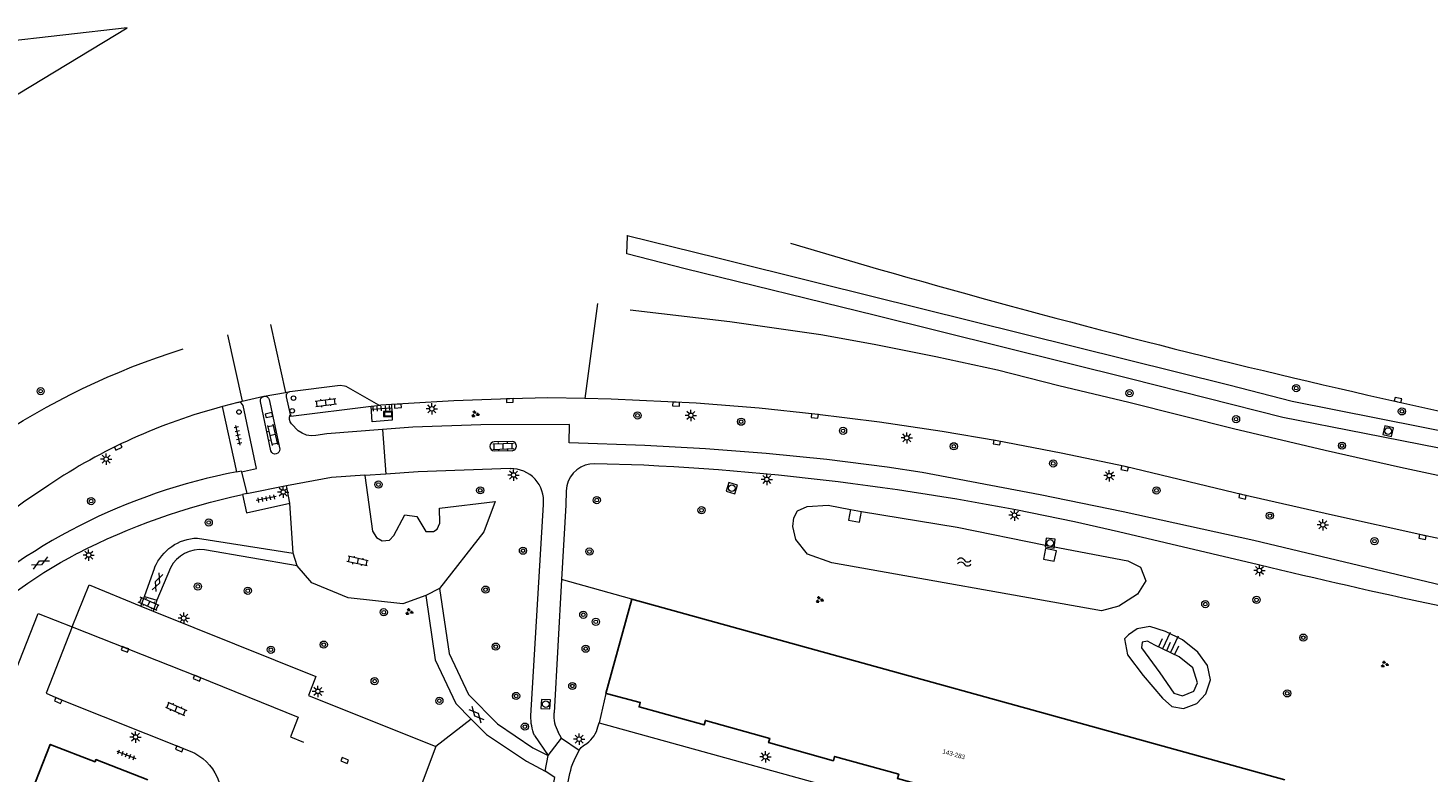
# Model space of a CAD drawing. Extents: x 131101 to 132041, y 397511 to 398853.
# Tile 72 of 80: x 131438 to 131594, y 398691 to 398774. Entities that reach past the tile are written whole.
import ezdxf
from ezdxf.enums import TextEntityAlignment as Align

# ---------------------------------------------------------------- set-up
doc = ezdxf.new("R2010")
doc.units = 0
doc.linetypes.add('DGN Style 1', pattern=[30.960434, 0.051515, -30.90892])
doc.linetypes.add('DGN Style 2', pattern=[51.514866, 30.90892, -20.605946])
for name, color, linetype, lineweight in [('gg-bbg-hoofdgebouw', 10, 'Continuous', 25), ('gg-knt-BGT kruinlijn', 250, 'Continuous', 9), ('gg-knt-bovenkant onderkant talud', 250, 'Continuous', 9), ('gg-knt-verharding', 250, 'Continuous', 9), ('gg-knt-verharding nz', 250, 'DGN Style 2', 9), ('gg-kntw-bovenkant insteek waterloop', 250, 'Continuous', 9), ('gg-kwrk-uitstroombak niveau min 01', 250, 'Continuous', 9), ('gt-grn-groengrens', 250, 'Continuous', 9), ('gt-grn-vlakafsluiter', 250, 'DGN Style 1', 9), ('gt-grn-weggrens', 250, 'Continuous', 9), ('gt-symb-boom', 250, 'Continuous', 9), ('gt-symb-drukknoppaal', 250, 'Continuous', 9), ('gt-symb-gesloten verharding', 250, 'Continuous', 9), ('gt-symb-groenvak', 250, 'Continuous', 9), ('gt-symb-informatiebord', 250, 'Continuous', 9), ('gt-symb-klinker verharding', 250, 'Continuous', 9), ('gt-symb-kolk', 250, 'Continuous', 9), ('gt-symb-lichtmast', 250, 'Continuous', 9), ('gt-symb-rioolschacht', 250, 'Continuous', 9), ('gt-symb-talud symbool', 250, 'Continuous', 9), ('gt-symb-tegel verharding', 250, 'Continuous', 9), ('gt-symb-verkeersregelinstallatiepaal', 250, 'Continuous', 9), ('gt-symb-watersymbool', 250, 'Continuous', 9), ('X-AL-huisnummers', 2, 'Continuous', 25)]:
    doc.layers.add(name, color=color, linetype=linetype, lineweight=lineweight)
doc.styles.add('CS Annotative', font='arial.ttf')

# ---------------------------------------------------------------- blocks, each defined once
blk = doc.blocks.new('gt0-VIPAAL')
at = {"layer": 'gt-symb-verkeersregelinstallatiepaal'}
blk.add_circle((0, 0), 0.25, dxfattribs=at)
blk = doc.blocks.new('gt0-KOLK')
at = {"layer": 'gt-symb-kolk', "flags": 128}
blk.add_lwpolyline([(0, 0), (0.38, 0), (0.38, 0.4), (-0.38, 0.4), (-0.38, 0), (0, 0)], dxfattribs=at)
blk = doc.blocks.new('gt0-DPAAL')
at = {"layer": 'gt-symb-drukknoppaal'}
blk.add_circle((0, 0), 0.25, dxfattribs=at)
blk = doc.blocks.new('gt0-LMAST')
at = {"layer": 'gt-symb-lichtmast'}
for p, q in [((-0.18, 0.17), (-0.45, 0.44)), ((-0.01, 0.25), (-0.01, 0.62)), ((0.17, 0.17), (0.44, 0.44)), ((-0.26, 0), (-0.63, 0)), ((-0.18, -0.18), (-0.45, -0.45)), ((-0.01, -0.25), (-0.01, -0.63)), ((0.44, -0.45), (0.17, -0.18)), ((0.24, 0), (0.62, 0))]:
    blk.add_line(p, q, dxfattribs=at)
blk.add_circle((-0.01, 0), 0.25, dxfattribs=at)
blk = doc.blocks.new('gt0-TEG1')
at = {"layer": 'gt-symb-tegel verharding'}
for p, q in [((-1.12, 0), (1.12, 0)), ((-0.9, -0.25), (-0.9, 0.25)), ((-0.45, -0.25), (-0.45, 0.25)), ((0, -0.25), (0, 0.25)), ((0.45, -0.25), (0.45, 0.25)), ((0.9, -0.25), (0.9, 0.25))]:
    blk.add_line(p, q, dxfattribs=at)
blk = doc.blocks.new('gt0-KL1')
at = {"layer": 'gt-symb-klinker verharding'}
for p, q in [((-1.15, 0.3), (1.15, 0.3)), ((-1, -0.3), (-1, 0.3)), ((-0.5, 0.3), (-0.5, 0.45)), ((0, -0.3), (0, 0.3)), ((0.5, 0.3), (0.5, 0.45)), ((1, -0.3), (1, 0.3)), ((-1.15, -0.3), (1.15, -0.3)), ((-0.5, -0.45), (-0.5, -0.3)), ((0.5, -0.45), (0.5, -0.3))]:
    blk.add_line(p, q, dxfattribs=at)
blk = doc.blocks.new('gt0-BOOM')
at = {"layer": 'gt-symb-boom'}
for radius in [0.4, 0.2]:
    blk.add_circle((0, 0), radius, dxfattribs=at)
blk = doc.blocks.new('gt0-GRVAK')
at = {"layer": 'gt-symb-groenvak'}
for p, q in [((-0.11, 0.19), (-0.23, 0.24)), ((-0.18, 0.15), (0.09, 0.15)), ((-0.09, 0.21), (-0.16, 0.32)), ((-0.05, 0.21), (-0.05, 0.39)), ((0, 0.21), (0.06, 0.32)), ((0.02, 0.19), (0.13, 0.24)), ((0.26, -0.05), (0.2, 0.06)), ((0.3, -0.05), (0.3, 0.13)), ((0.35, -0.05), (0.41, 0.06)), ((-0.24, -0.23), (-0.36, -0.18)), ((-0.32, -0.26), (-0.05, -0.26)), ((-0.23, -0.21), (-0.29, -0.09)), ((-0.18, -0.2), (-0.18, -0.02)), ((-0.14, -0.21), (-0.07, -0.09)), ((-0.12, -0.23), (0, -0.18)), ((0.24, -0.07), (0.12, -0.02)), ((0.17, -0.11), (0.44, -0.11)), ((0.37, -0.07), (0.49, -0.02))]:
    blk.add_line(p, q, dxfattribs=at)
blk = doc.blocks.new('gt0-IBORD')
at = {"layer": 'gt-symb-informatiebord', "flags": 128}
blk.add_lwpolyline([(-0.5, 0.29), (-0.5, -0.29), (0.5, -0.29), (0.5, 0.29), (-0.5, 0.29)], dxfattribs=at)
blk.add_lwpolyline([(-0.42, -0.21), (0.42, -0.21), (0.42, 0.21), (-0.42, 0.21), (-0.42, -0.21)], close=True, dxfattribs=at)
blk = doc.blocks.new('gt0-RS')
at = {"layer": 'gt-symb-rioolschacht', "flags": 128}
blk.add_lwpolyline([(-0.5, -0.5), (0.5, -0.5), (0.5, 0.5), (-0.5, 0.5), (-0.5, -0.5)], close=True, dxfattribs=at)
at = {"layer": 'gt-symb-rioolschacht'}
blk.add_circle((0, 0), 0.375, dxfattribs=at)
blk = doc.blocks.new('gt0-TALUD')
at = {"layer": 'gt-symb-talud symbool'}
for p, q in [((0, -1), (0, 0)), ((1, -1), (1, 0)), ((-1, -1), (-1, 0)), ((-0.5, -2), (-0.5, 0)), ((0.5, -2), (0.5, 0))]:
    blk.add_line(p, q, dxfattribs=at)
blk = doc.blocks.new('gt0-WA')
at = {"layer": 'gt-symb-watersymbool', "extrusion": (0, 0, -1)}
for centre in [(0.32, 0.02), (0.32, -0.43)]:
    blk.add_arc(centre, 0.425, 28.0725, 151.9275, dxfattribs=at)
at = {"layer": 'gt-symb-watersymbool'}
for centre in [(0.43, 0.42), (0.43, -0.03)]:
    blk.add_arc(centre, 0.425, 208.0725, 331.9275, dxfattribs=at)
blk = doc.blocks.new('gt0-GESVH1')
at = {"layer": 'gt-symb-gesloten verharding'}
for p, q in [((-0.99, -0.26), (0.01, 0.24)), ((0.01, -0.26), (-0.99, 0.24)), ((0.01, 0.24), (1.01, -0.26)), ((1.01, 0.24), (0.01, -0.26))]:
    blk.add_line(p, q, dxfattribs=at)

msp = doc.modelspace()

# ---------------------------------------------------------------- linework, layer by layer
at = {"layer": 'gg-bbg-hoofdgebouw'}
for p, q in [((131505.23, 398710.56), (131502.35, 398700.07)), ((131577.74, 398690.49), (131505.23, 398710.56)), ((131502.35, 398700.07), (131502.52, 398700.03))]:
    msp.add_line(p, q, dxfattribs=at)
at = {"layer": 'gg-bbg-hoofdgebouw', "flags": 128}
for points in [[(131502.52, 398700.03), (131506.15, 398699.08), (131506.02, 398698.59), (131513.27, 398696.59), (131513.4, 398697.09), (131520.54, 398695.09), (131520.4, 398694.62), (131527.61, 398692.61), (131527.74, 398693.09), (131534.86, 398691.12), (131534.72, 398690.65), (131541.97, 398688.64), (131542.1, 398689.12), (131549.4, 398687.08), (131549.27, 398686.62), (131556.51, 398684.63), (131556.64, 398685.11), (131563.75, 398683.1), (131563.63, 398682.64), (131570.89, 398680.64), (131571.02, 398681.13), (131574.67, 398680.1), (131574.3, 398678.74), (131577.34, 398677.91)], [(131436.95, 398685.07), (131440.64, 398694.43), (131445.62, 398692.5), (131445.71, 398692.74), (131451.48, 398690.49)]]:
    msp.add_lwpolyline(points, dxfattribs=at)
at = {"layer": 'gg-knt-BGT kruinlijn', "flags": 128}
msp.add_lwpolyline([(131563.3, 398705.44), (131562.49, 398705.88), (131561.89, 398705.76), (131561.84, 398705.16), (131563.87, 398702.37), (131565.42, 398700.1), (131566.39, 398699.82), (131567.65, 398700.32), (131568.06, 398701.25), (131567.52, 398702.94), (131566, 398704.15), (131563.3, 398705.44)], dxfattribs=at)
at = {"layer": 'gg-knt-bovenkant onderkant talud', "flags": 128}
msp.add_lwpolyline([(131559.93, 398706.14), (131560.28, 398704.36), (131562.01, 398702.07), (131564.17, 398699.56), (131565.2, 398698.63), (131566.48, 398698.4), (131567.96, 398698.97), (131568.97, 398700.04), (131569.47, 398701.58), (131569.16, 398703.2), (131568.07, 398704.66), (131566.36, 398706.03), (131564.48, 398706.96), (131562.75, 398707.5), (131561.33, 398707.26), (131560.39, 398706.6), (131559.93, 398706.14)], dxfattribs=at)
at = {"layer": 'gg-knt-verharding'}
for p, q in [((131461.95, 398732.52), (131464.34, 398733.07)), ((131464.34, 398733.07), (131464.39, 398733.08)), ((131464.39, 398733.08), (131466.76, 398733.5)), ((131466.76, 398733.5), (131467.25, 398733.59)), ((131467.3, 398731.04), (131466.87, 398733.01)), ((131461.45, 398732.4), (131459.77, 398731.94)), ((131461.37, 398724.7), (131459.77, 398731.94)), ((131461.45, 398732.4), (131461.95, 398732.52)), ((131465.14, 398727), (131463.97, 398732.48)), ((131464.94, 398732.7), (131466.13, 398727.22)), ((131476.27, 398731.96), (131477.35, 398732.1)), ((131478.53, 398732.16), (131477.35, 398732.1)), ((131491.93, 398728.05), (131489.93, 398728.02)), ((131489.94, 398727.02), (131491.93, 398727.04)), ((131461.86, 398724.67), (131462.47, 398722.28)), ((131477.92, 398724.44), (131475.58, 398724.27)), ((131462.47, 398722.28), (131461.98, 398722.17)), ((131467.26, 398721.22), (131466.89, 398723.16)), ((131467.6, 398715.64), (131467.26, 398721.22)), ((131494.02, 398697.6), (131495.41, 398721.05)), ((131456.99, 398717.33), (131467.6, 398715.64)), ((131574.81, 398714.37), (131559.27, 398718.03)), ((131468.04, 398714.26), (131457.75, 398716.02)), ((131468.04, 398714.26), (131467.6, 398715.64)), ((131451.11, 398710.84), (131452.24, 398714.06)), ((131453.99, 398714.04), (131452.47, 398710.43)), ((131497.41, 398712.74), (131496.58, 398697.92)), ((131483.86, 398711.75), (131482.34, 398710.94)), ((131450.7, 398709.76), (131451.11, 398710.84)), ((131450.7, 398709.76), (131452.05, 398709.21)), ((131451.11, 398710.84), (131452.47, 398710.43)), ((131452.47, 398710.43), (131452.05, 398709.21)), ((131502.35, 398700.07), (131501.58, 398696.81)), ((131487.38, 398697.24), (131489.08, 398695.51)), ((131497.41, 398695.1), (131497.05, 398695.79)), ((131501.46, 398696.37), (131501.58, 398696.81)), ((131483.47, 398694.18), (131481.7, 398689.58)), ((131494.4, 398695.41), (131495.94, 398693.19)), ((131497.41, 398695.1), (131499.38, 398693.78)), ((131495.58, 398691.45), (131495.94, 398693.19))]:
    msp.add_line(p, q, dxfattribs=at)
at = {"layer": 'gg-knt-verharding', "flags": 128}
for points in [[(131684.14, 398707.45), (131626.88, 398718.01), (131614.12, 398720.39), (131600.96, 398722.94), (131590.59, 398725.15), (131582.22, 398727.06), (131572.03, 398729.45), (131560.41, 398732.37), (131552.64, 398734.22), (131545.82, 398735.98), (131538.98, 398737.47), (131532.12, 398738.83), (131526.22, 398739.89), (131516.12, 398741.33), (131505.03, 398742.62)], [(131467.25, 398733.59), (131472.85, 398734.3), (131473.32, 398734.22)], [(131473.32, 398734.22), (131473.46, 398734.19), (131477.08, 398732.12), (131477.35, 398732.1)], [(131500.01, 398732.81), (131495.91, 398732.9), (131491.67, 398732.8), (131485.45, 398732.56), (131478.53, 398732.16)], [(131682.45, 398700.83), (131677.89, 398701.62), (131642.56, 398708.12), (131628.37, 398710.78), (131608.22, 398714.5), (131600.59, 398716.04), (131593.07, 398717.64), (131583.05, 398719.87), (131573.09, 398722.14), (131560, 398725.26), (131552.92, 398726.77), (131545.8, 398728.13), (131539.67, 398729.18), (131532.71, 398730.21), (131525.56, 398731.08), (131519.36, 398731.74), (131512.36, 398732.29), (131502.92, 398732.75), (131500.01, 398732.81)], [(131461.86, 398724.67), (131463.55, 398725.06), (131462.06, 398732.05)], [(131467.3, 398731.04), (131467.34, 398730.85), (131476.27, 398731.96)], [(131478.53, 398732.16), (131478.6, 398730.41), (131476.39, 398730.25), (131476.27, 398731.96)], [(131477.55, 398729.39), (131471.34, 398728.91), (131470.13, 398728.71), (131469.61, 398728.68), (131469.1, 398728.77), (131468.61, 398728.96), (131468.18, 398729.25), (131467.42, 398730.02)], [(131678.11, 398696.5), (131609.96, 398709.05), (131595.21, 398712.08), (131574.28, 398717.06), (131559.79, 398720.24), (131550.57, 398722.13), (131537.46, 398724.6), (131533.57, 398725.19), (131526.86, 398726.04), (131520.14, 398726.73), (131513.4, 398727.25), (131506.65, 398727.62), (131498.27, 398727.89), (131498.3, 398729.94), (131488.47, 398729.92), (131480.89, 398729.65), (131477.55, 398729.39)], [(131491.72, 398725.04), (131481.49, 398724.7), (131477.92, 398724.44)], [(131506.55, 398725.41), (131501.12, 398725.57), (131500.57, 398725.54)], [(131461.37, 398724.7), (131461.85, 398724.8), (131461.86, 398724.67)], [(131466.89, 398723.16), (131471.87, 398724.11), (131475.57, 398724.37), (131475.58, 398724.27)], [(131475.58, 398724.27), (131476.44, 398718.08), (131476.85, 398717.4), (131477.5, 398717.02), (131478.31, 398717.1), (131478.8, 398717.63), (131480.03, 398719.91), (131481.34, 398719.74), (131482.36, 398718.07), (131483.2, 398718.06), (131483.62, 398718.33), (131483.9, 398718.98), (131483.85, 398720.64), (131490.04, 398721.4), (131488.8, 398718.01), (131483.86, 398711.75)], [(131461.98, 398722.17), (131462.42, 398720.12), (131467.26, 398721.22)], [(131497.93, 398722.59), (131497.88, 398720.97), (131497.41, 398712.74)], [(131482.34, 398710.94), (131479.8, 398710.02), (131473.72, 398710.7), (131469.7, 398712.37), (131468.04, 398714.26)], [(131443.07, 398707.47), (131444.96, 398712.13), (131450.7, 398709.76)], [(131483.86, 398711.75), (131484.94, 398704.53), (131487.1, 398699.96), (131490.29, 398696.7)], [(131482.34, 398710.94), (131483.4, 398703.8), (131485.69, 398698.97), (131487.38, 398697.24)], [(131430.81, 398687.49), (131439.28, 398708.95), (131443.07, 398707.47)], [(131452.05, 398709.21), (131470.14, 398701.97), (131469.3, 398699.86), (131483.47, 398694.18)], [(131443.07, 398707.47), (131440.2, 398700.1), (131441.6, 398699.48), (131456.18, 398693.66)], [(131489.08, 398695.51), (131493.51, 398692.57), (131495.58, 398691.45)], [(131490.29, 398696.7), (131494.21, 398694.06), (131495.94, 398693.19)], [(131501.58, 398696.81), (131554.61, 398682.16), (131571.56, 398677.5)], [(131499.38, 398693.78), (131499.6, 398694.07), (131499.86, 398694.31), (131500.04, 398694.43), (131500.23, 398694.54)], [(131494.03, 398669.6), (131498.33, 398691.2), (131498.43, 398691.56), (131498.54, 398691.92), (131498.67, 398692.29), (131498.83, 398692.65), (131499.38, 398693.78)], [(131493.26, 398679.3), (131494.34, 398679.08), (131496.68, 398690.74), (131495.58, 398691.45)]]:
    msp.add_lwpolyline(points, dxfattribs=at)
at = {"layer": 'gg-knt-verharding'}
for centre, radius, start, end in [((131805.74, 399695.61), 986.95, 253.34225, 259.66194), ((131476.17, 398669.96), 64.11, 104.8155, 123.8297), ((131461.56, 398731.89), 0.52, 17.0987, 102.0363), ((131489.95, 398727.52), 0.5, 92.2019, 268.8294), ((131491.92, 398727.54), 0.505, 270.5701, 89.4299), ((131491.82, 398721.43), 3.61, 354.0073, 91.4723), ((131501.02, 398722.48), 3.09, 98.3568, 177.9744), ((131492.42, 398432.44), 293.31, 76.8257, 87.239), ((131473.83, 398660), 65.89, 100.9029, 133.1336), ((131493.54, 398641.69), 97.27, 123.06, 133.6664), ((131457.27, 398712.37), 3.68, 82.4011, 152.9967), ((131500.27, 398697.61), 3.71, 175.2249, 209.4741), ((131498.21, 398697.21), 3.36, 326.9606, 345.4275), ((131498.23, 398697.2), 3.34, 306.9405, 326.9708)]:
    msp.add_arc(centre, radius, start, end, dxfattribs=at)
at = {"layer": 'gg-knt-verharding', "extrusion": (0, 0, -1)}
for centre, radius, start, end in [((-131479.29, 398661.16), 80.78, 38.7922, 72.79), ((-131464.46, 398732.58), 0.501, 347.6779, 75.8277), ((-131464.46, 398732.6), 0.49, 81.4912, 168.4371), ((-131467.34, 398733.11), 0.486, 348.3077, 78.3334), ((-131468.16, 398730.62), 0.956, 320.6306, 25.4798), ((-131465.62, 398727.17), 0.511, 174.3213, 340.621), ((-131477.37, 398649.97), 73.82, 62.848, 77.969), ((-131457.15, 398712.01), 5.33, 22.6284, 88.2062), ((-131471.21, 398663.81), 58.71, 28.4665, 62.033), ((-131757.06, 399468), 775.36, 280.60468, 283.59453), ((-131499.6, 398697.44), 5.58, 338.6111, 1.6705), ((-131454.11, 398688.53), 5.54, 111.9547, 199.6654)]:
    msp.add_arc(centre, radius, start, end, dxfattribs=at)
at = {"layer": 'gg-knt-verharding nz'}
for p, q in [((131462.47, 398722.28), (131466.89, 398723.16)), ((131495.94, 398693.19), (131497.41, 398695.1))]:
    msp.add_line(p, q, dxfattribs=at)
at = {"layer": 'gg-knt-verharding nz', "flags": 128}
msp.add_lwpolyline([(131443.07, 398707.47), (131457.01, 398701.97), (131468.16, 398697.44), (131467.32, 398695.27), (131473.41, 398692.82), (131481.7, 398689.58)], dxfattribs=at)
at = {"layer": 'gg-kntw-bovenkant insteek waterloop'}
msp.add_line((131529.51, 398720.51), (131530.72, 398720.29), dxfattribs=at)
at = {"layer": 'gg-kntw-bovenkant insteek waterloop', "flags": 128}
msp.add_lwpolyline([(131530.72, 398720.29), (131541.37, 398718.53), (131551.18, 398716.54), (131560.29, 398714.8), (131561.72, 398714.09), (131562.32, 398712.59), (131561.38, 398711.12), (131559.31, 398709.76), (131557.37, 398709.24), (131527.44, 398714.6), (131524.74, 398715.54), (131523.43, 398717.17), (131523.1, 398718.61), (131523.23, 398719.56), (131523.63, 398720.37), (131524.68, 398720.85), (131527.02, 398720.97), (131529.51, 398720.51)], dxfattribs=at)
at = {"layer": 'gg-kwrk-uitstroombak niveau min 01', "flags": 128}
for points in [[(131529.51, 398720.51), (131529.3, 398719.31), (131530.51, 398719.09), (131530.72, 398720.29)], [(131551.17, 398716.17), (131550.94, 398714.98), (131552.14, 398714.75), (131552.38, 398715.93), (131551.17, 398716.17)]]:
    msp.add_lwpolyline(points, dxfattribs=at)
at = {"layer": 'gt-grn-groengrens'}
for p, q in [((131505.23, 398710.56), (131497.41, 398712.74)), ((131487.38, 398697.24), (131483.47, 398694.18))]:
    msp.add_line(p, q, dxfattribs=at)
at = {"layer": 'gt-grn-groengrens', "flags": 128}
for points in [[(131331.45, 398675.04), (131331.94, 398672.57), (131336.21, 398656.92), (131338.65, 398626.04), (131342.71, 398608.16), (131347.59, 398613.04), (131370.35, 398680.49), (131389.04, 398721.94), (131414.23, 398752.83), (131449.18, 398773.96), (131413.42, 398769.89), (131396.35, 398762.58), (131374.41, 398749.58), (131358.97, 398744.66), (131359.78, 398731.7), (131359.65, 398731.44), (131359.78, 398730.88), (131350.84, 398712.19), (131336.21, 398684.56), (131331.45, 398675.04)], [(131679.9, 398713.53), (131684.07, 398712.81), (131684.05, 398712.32), (131683.71, 398710.77), (131663.27, 398714.02), (131646.71, 398717.14), (131586.59, 398728.94), (131577.53, 398730.7), (131560.56, 398735.02), (131532.27, 398742.04), (131511.15, 398747.24), (131504.66, 398748.89), (131504.73, 398750.86), (131504.7, 398750.94), (131514.79, 398748.45), (131525.9, 398745.66), (131571.53, 398734.36), (131578.54, 398732.53), (131631.33, 398722.05), (131643.98, 398719.71), (131678.36, 398713.79)]]:
    msp.add_lwpolyline(points, dxfattribs=at)
at = {"layer": 'gt-grn-vlakafsluiter'}
msp.add_line((131491.72, 398725.04), (131500.57, 398725.54), dxfattribs=at)
at = {"layer": 'gt-grn-weggrens'}
for p, q in [((131501.41, 398743.38), (131500.01, 398732.81)), ((131465.11, 398741.04), (131466.76, 398733.5)), ((131460.32, 398739.89), (131461.95, 398732.52)), ((131477.55, 398729.39), (131477.92, 398724.44))]:
    msp.add_line(p, q, dxfattribs=at)

# ---------------------------------------------------------------- block references
at = {"layer": 'gt-symb-boom'}
for p in [(131579.01, 398733.98), (131439.57, 398733.64), (131560.5, 398733.42), (131505.86, 398730.95), (131590.74, 398731.4), (131517.36, 398730.25), (131528.68, 398729.24), (131572.32, 398730.53), (131540.98, 398727.52), (131584.09, 398727.59), (131552.02, 398725.62), (131477.08, 398723.27), (131488.39, 398722.63), (131501.33, 398721.55), (131563.48, 398722.62), (131445.17, 398721.44), (131512.97, 398720.42), (131458.23, 398719.06), (131576.08, 398719.82), (131587.7, 398716.99), (131493.13, 398715.93), (131500.51, 398715.83), (131457.03, 398711.96), (131462.57, 398711.48), (131477.67, 398709.1), (131568.91, 398710), (131574.6, 398710.47), (131501.22, 398708.03), (131579.8, 398706.28), (131465.14, 398704.93), (131471.01, 398705.5), (131500.09, 398705.05), (131476.66, 398701.45), (131498.61, 398700.91), (131578.01, 398700.09), (131483.85, 398699.27)]:
    msp.add_blockref('gt0-BOOM', p, dxfattribs=at)
for p, rotation in [((131488.98, 398711.61), 75.57446822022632), ((131499.83, 398708.82), 75.57446821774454), ((131490.11, 398705.28), 75.57446821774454), ((131492.37, 398699.8), 75.57446821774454), ((131493.35, 398696.4), 75.57446821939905)]:
    msp.add_blockref('gt0-BOOM', p, dxfattribs=dict(at, rotation=rotation))
at = {"layer": 'gt-symb-drukknoppaal'}
msp.add_blockref('gt0-DPAAL', (131467.51, 398731.46), dxfattribs=at)
at = {"layer": 'gt-symb-gesloten verharding'}
for p, rotation in [((131439.54, 398714.57), 27.97472992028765), ((131452.56, 398712.44), 248.3369601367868), ((131487.98, 398697.7), 132.2428433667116)]:
    msp.add_blockref('gt0-GESVH1', p, dxfattribs=dict(at, rotation=rotation))
at = {"layer": 'gt-symb-groenvak'}
for p in [(131487.81, 398731.1), (131526.05, 398710.49), (131588.81, 398703.32)]:
    msp.add_blockref('gt0-GRVAK', p, dxfattribs=at)
at = {"layer": 'gt-symb-groenvak', "rotation": 357.7070995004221}
msp.add_blockref('gt0-GRVAK', (131480.49, 398709.14), dxfattribs=at)
at = {"layer": 'gt-symb-informatiebord'}
msp.add_blockref('gt0-IBORD', (131478.16, 398731.1), dxfattribs=at)
at = {"layer": 'gt-symb-klinker verharding'}
for p, rotation in [((131471.25, 398732.38), 7.125016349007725), ((131465.31, 398728.79), 282.6468534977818), ((131490.94, 398727.52), 2.063819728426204), ((131474.77, 398714.78), 167.2846630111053), ((131451.57, 398710.04), 156.5379997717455), ((131454.62, 398698.38), 336.6133578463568)]:
    msp.add_blockref('gt0-KL1', p, dxfattribs=dict(at, rotation=rotation))
at = {"layer": 'gt-symb-kolk'}
for p, rotation in [((131491.67, 398732.8), 181.3719950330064), ((131590.26, 398732.47), 346.9924952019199), ((131464.98, 398730.79), 13.41107184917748), ((131479.23, 398732.19), 182.8902112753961), ((131510.14, 398732.41), 176.9723673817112), ((131525.56, 398731.08), 173.0912006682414), ((131545.8, 398728.13), 169.1537921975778), ((131448.1, 398727.6), 205.9757146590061), ((131560, 398725.26), 166.6116143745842), ((131573.09, 398722.14), 167.1420808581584), ((131593.07, 398717.64), 167.9937274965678), ((131449, 398705.16), 158.2837095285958), ((131457.01, 398701.97), 157.8474134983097), ((131441.6, 398699.48), 156.1015221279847), ((131455.04, 398694.12), 158.230498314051), ((131473.41, 398692.82), 158.6456226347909)]:
    msp.add_blockref('gt0-KOLK', p, dxfattribs=dict(at, rotation=rotation))
at = {"layer": 'gt-symb-lichtmast'}
for p in [(131483.02, 398731.67), (131511.79, 398730.95), (131535.76, 398728.45), (131446.85, 398726.1), (131492.1, 398724.33), (131520.22, 398723.85), (131558.26, 398724.26), (131466.52, 398722.44), (131547.72, 398719.88), (131581.97, 398718.8), (131444.91, 398715.45), (131574.92, 398713.74), (131455.47, 398708.44), (131470.37, 398700.31), (131450.12, 398695.24), (131499.38, 398695.01), (131520.06, 398693.04)]:
    msp.add_blockref('gt0-LMAST', p, dxfattribs=at)
at = {"layer": 'gt-symb-rioolschacht'}
for p, rotation in [((131589.22, 398729.21), 77.35314650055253), ((131516.33, 398722.87), 73.94929535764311), ((131551.68, 398716.78), 263.1162044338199), ((131495.66, 398698.89), 356.7311470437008)]:
    msp.add_blockref('gt0-RS', p, dxfattribs=dict(at, rotation=rotation))
at = {"layer": 'gt-symb-talud symbool', "xscale": 0.99988249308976, "yscale": 0.99988249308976, "zscale": 0.99988249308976, "rotation": 154.9727212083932}
msp.add_blockref('gt0-TALUD', (131564.6, 398704.83), dxfattribs=at)
at = {"layer": 'gt-symb-tegel verharding'}
for p, rotation in [((131477.42, 398731.72), 4.073364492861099), ((131461.49, 398728.74), 101.7706260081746), ((131464.61, 398721.72), 191.714525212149), ((131449.08, 398693.27), 338.9542591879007)]:
    msp.add_blockref('gt0-TEG1', p, dxfattribs=dict(at, rotation=rotation))
at = {"layer": 'gt-symb-verkeersregelinstallatiepaal'}
for p in [(131467.65, 398732.87), (131461.6, 398731.32)]:
    msp.add_blockref('gt0-VIPAAL', p, dxfattribs=at)
at = {"layer": 'gt-symb-watersymbool'}
msp.add_blockref('gt0-WA', (131542.08, 398714.69), dxfattribs=at)

# ---------------------------------------------------------------- texts
at = {"layer": 'X-AL-huisnummers', "style": 'CS Annotative'}
msp.add_text('143-283', height=0.5, rotation=344.5, dxfattribs=at).set_placement((131540.91, 398693.09), align=Align.CENTER)

doc.saveas('drawing.dxf')
